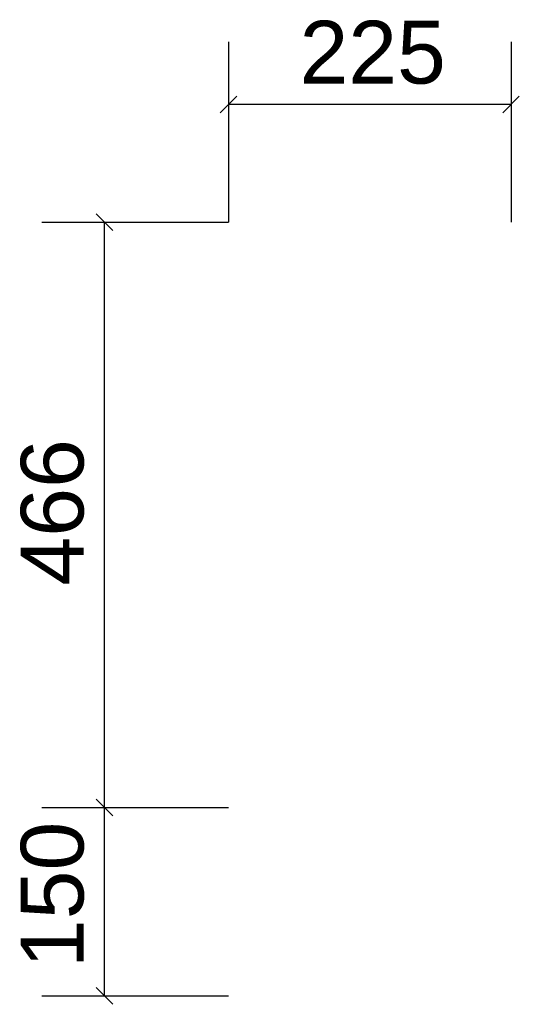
# Model space of a CAD drawing. Extents: x -781 to -156, y -1257 to -37.
# Tile 2 of 5: x -717 to -701, y -1257 to -1226. Entities that reach past the tile are written whole.
import ezdxf

# ---------------------------------------------------------------- set-up
doc = ezdxf.new("R2010")
doc.units = 0
doc.layers.get('0').update_dxf_attribs({"lineweight": 35})
doc.layers.add('X_Mass', color=1, linetype='Continuous', lineweight=25, true_color=0xff0000)
doc.styles.get("Standard").update_dxf_attribs({"font": 'arial.ttf'})

# ---------------------------------------------------------------- blocks, each defined once
blk = doc.blocks.new('Maß-A07E9OG9VH', base_point=(-716.667, -1257.15))
at = {"color": 0, "linetype": 'ByBlock', "lineweight": -2, "ltscale": 0.25}
for p, q in [((-714.265, -1250.62), (-713.735, -1251.15)), ((-716, -1250.885), (-710.049, -1250.885)), ((-714, -1256.885), (-714, -1250.885)), ((-716, -1256.885), (-710.049, -1256.885)), ((-714.265, -1256.62), (-713.735, -1257.15))]:
    blk.add_line(p, q, dxfattribs=at)
at = {"color": 0, "linetype": 'ByBlock', "lineweight": -2, "ltscale": 0.25, "insert": (-716.667, -1255.997), "char_height": 2, "attachment_point": 1, "rotation": 90}
blk.add_mtext('{\\fArial;150}', dxfattribs=at)
blk = doc.blocks.new('Maß-A07E9OGBVH', base_point=(-716.667, -1251.15))
at = {"color": 0, "linetype": 'ByBlock', "lineweight": -2, "ltscale": 0.25}
for p, q in [((-714.265, -1231.98), (-713.735, -1232.51)), ((-716, -1232.245), (-710.049, -1232.245)), ((-714, -1250.885), (-714, -1232.245)), ((-714.265, -1250.62), (-713.735, -1251.15)), ((-716, -1250.885), (-710.049, -1250.885))]:
    blk.add_line(p, q, dxfattribs=at)
at = {"color": 0, "linetype": 'ByBlock', "lineweight": -2, "ltscale": 0.25, "insert": (-716.667, -1243.815), "char_height": 2, "attachment_point": 1, "rotation": 90}
blk.add_mtext('{\\fArial;466}', dxfattribs=at)
blk = doc.blocks.new('Maß-A07E9OGDVH', base_point=(-710.314, -1232.245))
at = {"color": 0, "linetype": 'ByBlock', "lineweight": -2, "ltscale": 0.25}
for p, q in [((-710.049, -1226.5), (-710.049, -1232.245)), ((-701.049, -1226.5), (-701.049, -1232.245)), ((-710.314, -1228.765), (-709.784, -1228.235)), ((-701.314, -1228.765), (-700.784, -1228.235)), ((-701.049, -1228.5), (-710.049, -1228.5))]:
    blk.add_line(p, q, dxfattribs=at)
at = {"color": 0, "linetype": 'ByBlock', "lineweight": -2, "ltscale": 0.25, "insert": (-707.786, -1225.833), "char_height": 2, "attachment_point": 1}
blk.add_mtext('{\\fArial;225}', dxfattribs=at)

msp = doc.modelspace()

# ---------------------------------------------------------------- block references
at = {"layer": 'X_Mass', "ltscale": 0.25}
for name, p in [('Maß-A07E9OGDVH', (-710.314, -1232.245)), ('Maß-A07E9OGBVH', (-716.667, -1251.15)), ('Maß-A07E9OG9VH', (-716.667, -1257.15))]:
    msp.add_blockref(name, p, dxfattribs=at)

doc.saveas('drawing.dxf')
